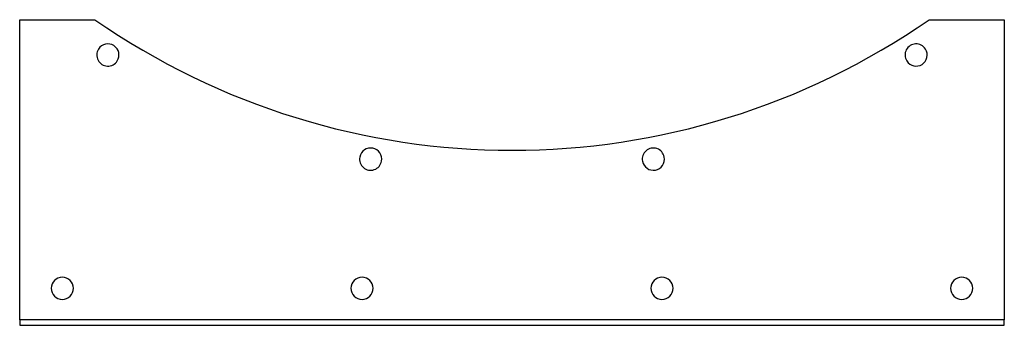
# Model space of a CAD drawing. Header units: millimetres. Extents: x -266 to 266, y -82 to 83.
import ezdxf

# ---------------------------------------------------------------- set-up
doc = ezdxf.new("R2010")
doc.units = ezdxf.units.MM
doc.layers.add('HIDDEN', color=7, linetype='Continuous')
doc.layers.add('THICK', color=7, linetype='Continuous')

msp = doc.modelspace()

# ---------------------------------------------------------------- linework, layer by layer
at = {"layer": 'HIDDEN'}
for p, q in [((-266, 82.5), (-266, 82.5)), ((-225.38, 82.5), (-225.38, 82.5)), ((225.38, 82.5), (225.38, 82.5)), ((266, 82.5), (266, 82.5)), ((-266, -79.5), (-266, -79.5)), ((266, -79.5), (266, -79.5)), ((-266, -82.5), (-266, -82.5)), ((266, -82.5), (266, -82.5))]:
    msp.add_line(p, q, dxfattribs=at)
at = {"layer": 'THICK'}
for p, q in [((-266, -79.5), (-266, 82.5)), ((-266, 82.5), (-225.38, 82.5)), ((225.38, 82.5), (266, 82.5)), ((266, 82.5), (266, -79.5)), ((-266, -79.5), (-266, -82.5)), ((266, -79.5), (-266, -79.5)), ((266, -82.5), (266, -79.5)), ((-266, -82.5), (266, -82.5))]:
    msp.add_line(p, q, dxfattribs=at)
for centre, radius, start, end in [((0, 407.5), 395.5, 235.2598, 304.7402), ((-218.35, 63.44), 6, 327.6, 147.6), ((218.35, 63.44), 6, 32.4, 212.4), ((-218.35, 63.44), 6, 147.6, 327.6), ((218.35, 63.44), 6, 212.4, 32.4), ((-76.36, 7.22), 6, 349.2, 169.2), ((76.36, 7.22), 6, 10.8, 190.8), ((-76.36, 7.22), 6, 169.2, 349.2), ((76.36, 7.22), 6, 190.8, 10.8), ((-243, -62.5), 6, 0, 180), ((-81, -62.5), 6, 0, 180), ((81, -62.5), 6, 0, 180), ((243, -62.5), 6, 0, 180), ((-243, -62.5), 6, 180, 0), ((-81, -62.5), 6, 180, 0), ((81, -62.5), 6, 180, 0), ((243, -62.5), 6, 180, 0)]:
    msp.add_arc(centre, radius, start, end, dxfattribs=at)

doc.saveas('drawing.dxf')
